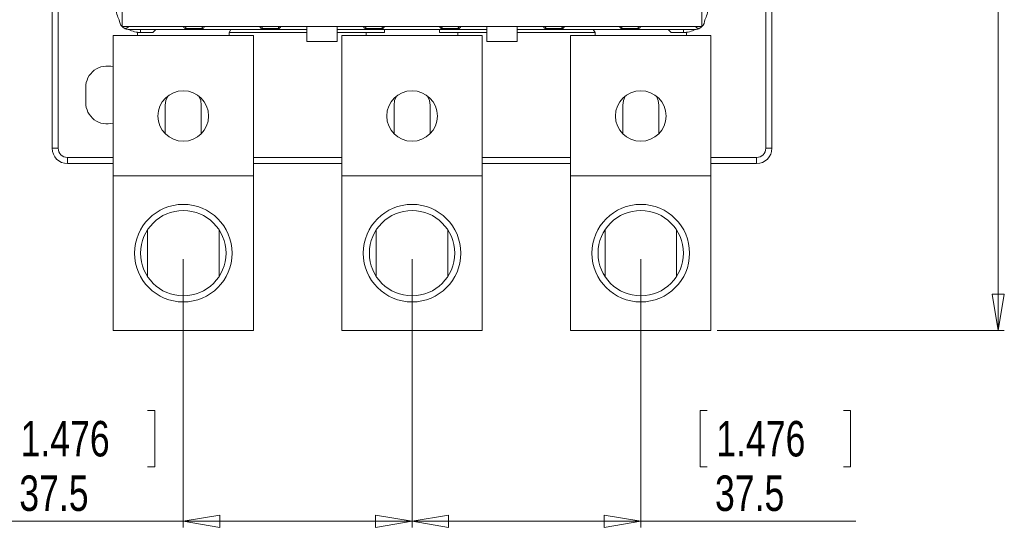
# Model space of a CAD drawing. Header units: millimetres. Extents: x 0 to 841, y 0 to 594.
# Tile 4 of 11: x 130 to 291, y 296 to 380. Entities that reach past the tile are written whole.
import ezdxf

# ---------------------------------------------------------------- set-up
doc = ezdxf.new("R2010")
doc.units = ezdxf.units.MM
doc.styles.add('SLDTEXTSTYLE3', font='TXT', dxfattribs={"width": 0.75})
doc.dimstyles.new('SLDDIMSTYLE0', dxfattribs={"dimtxt": 5.820833, "dimasz": 6, "dimexe": 0, "dimexo": 0.0625, "dimgap": 1.455208, "dimtad": 1, "dimdec": 1, "dimrnd": 1e-09, "dimzin": 12, "dimdsep": 46, "dimtxsty": 'SLDTEXTSTYLE3', "dimblk1": 'CLOSED', "dimblk2": 'CLOSED', "dimsah": 1, "dimcen": 0.09, "dimadec": 0, "dimazin": 3, "dimtfac": 1, "dimtdec": 1, "dimtofl": 0, "dimtmove": 0, "dimatfit": 3, "dimldrblk": 'CLOSED', "dimfxl": 0, "dimfrac": 2, "dimtolj": 1, "dimtzin": 12, "dimarcsym": 0})

# ---------------------------------------------------------------- blocks, each defined once
blk = doc.blocks.new('_CLOSED')
at = {"color": 0, "linetype": 'ByBlock', "lineweight": -2}
for p, q in [((-1, 0.166667), (0, 0)), ((-1, 0.166667), (-1, -0.166667)), ((0, 0), (-1, -0.166667)), ((0, 0), (-1, 0))]:
    blk.add_line(p, q, dxfattribs=at)
blk = doc.blocks.new('_D')
at = {"color": 7, "linetype": 'Continuous', "lineweight": 0}
for p, q in [((194.23, 340.24), (194.23, 296.27)), ((231.73, 340.24), (231.73, 296.27)), ((242.64, 315.46), (241.46, 315.46)), ((241.46, 315.46), (241.46, 306.21)), ((264.94, 315.46), (266.12, 315.46)), ((266.12, 315.46), (266.12, 306.21)), ((241.46, 306.21), (242.64, 306.21)), ((266.12, 306.21), (264.94, 306.21)), ((194.23, 297.27), (231.73, 297.27)), ((231.73, 297.27), (267, 297.27))]:
    blk.add_line(p, q, dxfattribs=at)
at = {"color": 7, "linetype": 'Continuous', "lineweight": 0, "xscale": 6, "yscale": 6, "rotation": 180.0000000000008}
blk.add_blockref('_CLOSED', (194.23, 297.27, -36.83), dxfattribs=at)
at = {"color": 7, "linetype": 'Continuous', "lineweight": 0, "xscale": 6, "yscale": 6}
blk.add_blockref('_CLOSED', (231.73, 297.27, -36.83), dxfattribs=at)
at = {"color": 7, "linetype": 'Continuous', "lineweight": 0, "char_height": 5.821, "attachment_point": 1, "style": 'SLDTEXTSTYLE3'}
for s, insert in [('1.476', (244.11, 313.72, -36.83)), ('37.5', (243.9, 304.78, -36.83))]:
    blk.add_mtext(s, dxfattribs=dict(at, insert=insert))
blk = doc.blocks.new('_D_1')
at = {"color": 7, "linetype": 'Continuous', "lineweight": 0}
for p, q in [((244.23, 533.34), (291.33, 533.34)), ((290.33, 533.34), (290.33, 328.54)), ((272.14, 437.25), (272.14, 438.43)), ((272.14, 438.43), (281.39, 438.43)), ((281.39, 438.43), (281.39, 437.25)), ((272.14, 414.95), (272.14, 413.77)), ((281.39, 413.77), (281.39, 414.95)), ((272.14, 413.77), (281.39, 413.77)), ((244.23, 328.54), (291.33, 328.54))]:
    blk.add_line(p, q, dxfattribs=at)
at = {"color": 7, "linetype": 'Continuous', "lineweight": 0, "xscale": 6, "yscale": 6}
for p, rotation in [((290.33, 533.34, -36.83), 90.00000000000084), ((290.33, 328.54, -36.83), 270.0000000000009)]:
    blk.add_blockref('_CLOSED', p, dxfattribs=dict(at, rotation=rotation))
at = {"color": 7, "linetype": 'Continuous', "lineweight": 0, "char_height": 5.821, "attachment_point": 1, "rotation": 90, "style": 'SLDTEXTSTYLE3'}
for s, insert in [('8.063', (273.89, 416.42, -36.83)), ('204.8', (282.83, 414.06, -36.83))]:
    blk.add_mtext(s, dxfattribs=dict(at, insert=insert))
blk = doc.blocks.new('_D_2')
at = {"color": 7, "linetype": 'Continuous', "lineweight": 0}
for p, q in [((156.73, 340.24), (156.73, 296.27)), ((194.23, 340.24), (194.23, 296.27)), ((128.58, 315.46), (127.4, 315.46)), ((127.4, 315.46), (127.4, 306.21)), ((150.88, 315.46), (152.06, 315.46)), ((152.06, 315.46), (152.06, 306.21)), ((127.4, 306.21), (128.58, 306.21)), ((152.06, 306.21), (150.88, 306.21)), ((156.73, 297.27), (126.51, 297.27)), ((156.73, 297.27), (194.23, 297.27))]:
    blk.add_line(p, q, dxfattribs=at)
at = {"color": 7, "linetype": 'Continuous', "lineweight": 0, "xscale": 6, "yscale": 6, "rotation": 180.0000000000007}
blk.add_blockref('_CLOSED', (156.73, 297.27, -36.83), dxfattribs=at)
at = {"color": 7, "linetype": 'Continuous', "lineweight": 0, "xscale": 6, "yscale": 6}
blk.add_blockref('_CLOSED', (194.23, 297.27, -36.83), dxfattribs=at)
at = {"color": 7, "linetype": 'Continuous', "lineweight": 0, "char_height": 5.821, "attachment_point": 1, "style": 'SLDTEXTSTYLE3'}
for s, insert in [('1.476', (130.05, 313.72, -36.83)), ('37.5', (129.84, 304.78, -36.83))]:
    blk.add_mtext(s, dxfattribs=dict(at, insert=insert))

msp = doc.modelspace()

# ---------------------------------------------------------------- linework, layer by layer
at = {"color": 7, "linetype": 'Continuous', "lineweight": 15}
for p, q in [((146.7, 483.47), (146.7, 378.41)), ((241.76, 378.41), (241.76, 483.47)), ((135.23, 394.54), (135.23, 358.44)), ((253.23, 358.44), (253.23, 394.54)), ((146.7, 378.41), (241.76, 378.41)), ((147.83, 377.94), (176.98, 377.94)), ((152.23, 377.94), (151.73, 377.44)), ((159.93, 378.08), (157.03, 378.08)), ((164.23, 377.44), (164.52, 377.94)), ((172.43, 378.08), (169.53, 378.08)), ((176.98, 375.94), (176.98, 378.41)), ((181.98, 378.41), (181.98, 375.94)), ((206.48, 377.94), (181.98, 377.94)), ((186.53, 378.08), (189.43, 378.08)), ((189.73, 377.44), (189.73, 377.94)), ((198.73, 377.94), (198.73, 377.44)), ((199.03, 378.08), (201.93, 378.08)), ((206.48, 375.94), (206.48, 378.41)), ((211.48, 375.94), (211.48, 378.41)), ((240.63, 377.94), (211.48, 377.94)), ((218.93, 378.08), (216.03, 378.08)), ((224.23, 377.44), (223.94, 377.94)), ((231.43, 378.08), (228.53, 378.08)), ((236.23, 377.94), (236.73, 377.44)), ((168.23, 376.94), (145.23, 376.94)), ((145.23, 376.94), (145.23, 353.94)), ((149.23, 377.44), (149.23, 376.94)), ((151.73, 377.44), (149.23, 377.44)), ((164.23, 376.94), (164.23, 377.44)), ((168.23, 376.94), (168.23, 353.94)), ((205.73, 376.94), (182.73, 376.94)), ((182.73, 376.94), (182.73, 353.94)), ((186.73, 376.94), (186.73, 377.44)), ((186.73, 377.44), (189.73, 377.44)), ((198.73, 377.44), (201.73, 377.44)), ((201.73, 377.44), (201.73, 376.94)), ((205.73, 376.94), (205.73, 353.94)), ((243.23, 376.94), (220.23, 376.94)), ((220.23, 376.94), (220.23, 353.94)), ((224.23, 376.94), (224.23, 377.44)), ((236.73, 377.44), (239.23, 377.44)), ((239.23, 377.44), (239.23, 376.94)), ((243.23, 376.94), (243.23, 353.94)), ((181.98, 375.94), (176.98, 375.94)), ((211.48, 375.94), (206.48, 375.94)), ((140.73, 368.44), (140.73, 365.94)), ((153.78, 365.54), (153.78, 360.82)), ((159.68, 360.82), (159.68, 365.54)), ((191.28, 360.82), (191.28, 365.54)), ((197.18, 365.54), (197.18, 360.82)), ((228.78, 360.82), (228.78, 365.54)), ((234.68, 365.54), (234.68, 360.82)), ((135.23, 358.44), (136.23, 358.44)), ((253.23, 358.44), (252.23, 358.44)), ((137.73, 355.94), (137.73, 356.94)), ((250.73, 355.94), (250.73, 356.94)), ((137.73, 355.94), (145.23, 355.94)), ((168.23, 355.94), (182.73, 355.94)), ((205.73, 355.94), (220.23, 355.94)), ((243.23, 355.94), (250.73, 355.94)), ((168.23, 353.94), (145.23, 353.94)), ((145.23, 353.94), (145.23, 328.54)), ((168.23, 353.94), (168.23, 328.54)), ((205.73, 353.94), (182.73, 353.94)), ((182.73, 353.94), (182.73, 328.54)), ((205.73, 353.94), (205.73, 328.54)), ((243.23, 353.94), (220.23, 353.94)), ((220.23, 353.94), (220.23, 328.54)), ((243.23, 353.94), (243.23, 328.54)), ((150.87, 345.07), (150.87, 337.41)), ((162.59, 337.41), (162.59, 345.07)), ((188.37, 345.07), (188.37, 337.41)), ((200.09, 337.41), (200.09, 345.07)), ((225.87, 345.07), (225.87, 337.41)), ((237.59, 337.41), (237.59, 345.07)), ((168.23, 328.54), (145.23, 328.54)), ((205.73, 328.54), (182.73, 328.54)), ((243.23, 328.54), (220.23, 328.54))]:
    msp.add_line(p, q, dxfattribs=at)
at = {"color": 8, "linetype": 'Continuous', "lineweight": 15}
for p, q in [((136.23, 358.44), (136.23, 394.54)), ((252.23, 394.54), (252.23, 358.44)), ((149.73, 377.44), (149.73, 377.94)), ((238.73, 377.44), (238.73, 377.94)), ((164.23, 377.44), (176.98, 377.44)), ((181.98, 377.44), (186.73, 377.44)), ((201.73, 377.44), (206.48, 377.44)), ((211.48, 377.44), (224.23, 377.44)), ((145.23, 356.94), (137.73, 356.94)), ((182.73, 356.94), (168.23, 356.94)), ((220.23, 356.94), (205.73, 356.94)), ((250.73, 356.94), (243.23, 356.94))]:
    msp.add_line(p, q, dxfattribs=at)
at = {"color": 7, "linetype": 'Continuous', "lineweight": 15, "flags": 128}
for points in [[(154.17, 367.01), (153.88, 366.3), (153.78, 365.54)], [(159.68, 365.54), (159.58, 366.3), (159.29, 367.01)], [(191.28, 365.54), (191.38, 366.3), (191.67, 367.01)], [(196.79, 367.01), (197.08, 366.3), (197.18, 365.54)], [(228.78, 365.54), (228.88, 366.3), (229.17, 367.01)], [(234.29, 367.01), (234.58, 366.3), (234.68, 365.54)]]:
    msp.add_lwpolyline(points, dxfattribs=at)
at = {"color": 7, "linetype": 'Continuous', "lineweight": 15}
for centre, radius in [((156.73, 363.74), 4.15), ((194.23, 363.74), 4.15), ((231.73, 363.74), 4.15), ((156.73, 341.24), 8), ((194.23, 341.24), 8), ((231.73, 341.24), 8), ((156.73, 341.24), 7), ((194.23, 341.24), 7), ((231.73, 341.24), 7)]:
    msp.add_circle(centre, radius, dxfattribs=at)
at = {"color": 8, "linetype": 'Continuous', "lineweight": 15}
for centre, start, end in [((149.73, 381.44), 180, 208.9679), ((238.73, 381.44), 331.0321, 360), ((149.73, 381.44), 241.0321, 270), ((238.73, 381.44), 270, 298.9679)]:
    msp.add_arc(centre, 4, start, end, dxfattribs=at)
at = {"color": 7, "linetype": 'Continuous', "lineweight": 15}
for centre, radius, start, end in [((147.83, 379.54), 1.6, 180, 225), ((240.63, 379.54), 1.6, 315, 0), ((147.83, 379.54), 1.6, 225, 247.4967), ((147.83, 379.54), 1.6, 247.4964, 270), ((240.63, 379.54), 1.6, 270, 292.5036), ((240.63, 379.54), 1.6, 292.5033, 315), ((144.23, 368.44), 3.5, 73.3985, 180), ((144.23, 365.94), 3.5, 180, 286.6015), ((137.73, 358.44), 2.5, 180, 270), ((137.73, 358.44), 1.5, 180, 270), ((250.73, 358.44), 1.5, 270, 0), ((250.73, 358.44), 2.5, 270, 0)]:
    msp.add_arc(centre, radius, start, end, dxfattribs=at)
for centre, major_axis, ratio, start_param, end_param in [((147.83, 379.54), (1.48, 1.48), 0.414214, 3.927002, 4.31969), ((156.73, 378.65), (0, -0.707), 0.707107, 0.648882, 1.226793), ((160.23, 378.65), (0, 0.707), 0.707107, 1.914799, 2.492711), ((169.23, 378.65), (0, -0.707), 0.707107, 0.648882, 1.226793), ((172.73, 378.65), (0, 0.707), 0.707107, 1.914799, 2.492711), ((186.23, 378.65), (0, -0.707), 0.707107, 0.648882, 1.226793), ((189.73, 378.65), (0, 0.707), 0.707107, 1.914799, 2.492711), ((198.73, 378.65), (0, -0.707), 0.707107, 0.648882, 1.226793), ((202.23, 378.65), (0, 0.707), 0.707107, 1.914799, 2.492711), ((215.73, 378.65), (0, -0.707), 0.707107, 0.648882, 1.226793), ((219.23, 378.65), (0, 0.707), 0.707107, 1.914799, 2.492711), ((228.23, 378.65), (0, -0.707), 0.707107, 0.648882, 1.226793), ((231.73, 378.65), (0, 0.707), 0.707107, 1.914799, 2.492711), ((240.63, 379.54), (-1.48, 1.48), 0.414214, 1.963495, 2.356184)]:
    msp.add_ellipse(centre, major_axis=major_axis, ratio=ratio, start_param=start_param, end_param=end_param, dxfattribs=at)
for points, knots in [([(156.73, 378.41), (156.73, 378.41), (156.84, 378.27), (156.94, 378.18), (157.03, 378.08)], [0, 0, 0, 0, 0.012393, 1, 1, 1, 1]), ([(159.93, 378.08), (160.03, 378.18), (160.12, 378.27), (160.23, 378.41), (160.23, 378.41)], [0, 0, 0, 0, 0.987607, 1, 1, 1, 1]), ([(169.23, 378.41), (169.23, 378.41), (169.34, 378.27), (169.44, 378.18), (169.53, 378.08)], [0, 0, 0, 0, 0.012393, 1, 1, 1, 1]), ([(172.43, 378.08), (172.53, 378.18), (172.62, 378.27), (172.73, 378.41), (172.73, 378.41)], [0, 0, 0, 0, 0.987607, 1, 1, 1, 1]), ([(186.23, 378.41), (186.23, 378.41), (186.34, 378.27), (186.44, 378.18), (186.53, 378.08)], [0, 0, 0, 0, 0.012392, 1, 1, 1, 1]), ([(189.43, 378.08), (189.53, 378.18), (189.62, 378.27), (189.73, 378.41), (189.73, 378.41)], [0, 0, 0, 0, 0.987607, 1, 1, 1, 1]), ([(198.73, 378.41), (198.73, 378.41), (198.84, 378.27), (198.94, 378.18), (199.03, 378.08)], [0, 0, 0, 0, 0.012393, 1, 1, 1, 1]), ([(201.93, 378.08), (202.03, 378.18), (202.12, 378.27), (202.23, 378.41), (202.23, 378.41)], [0, 0, 0, 0, 0.987607, 1, 1, 1, 1]), ([(216.03, 378.08), (215.94, 378.18), (215.84, 378.27), (215.73, 378.41), (215.73, 378.41)], [0, 0, 0, 0, 0.987607, 1, 1, 1, 1]), ([(218.93, 378.08), (219.03, 378.18), (219.12, 378.27), (219.23, 378.41), (219.23, 378.41)], [0, 0, 0, 0, 0.987607, 1, 1, 1, 1]), ([(228.23, 378.41), (228.23, 378.41), (228.34, 378.27), (228.44, 378.18), (228.53, 378.08)], [0, 0, 0, 0, 0.012393, 1, 1, 1, 1]), ([(231.73, 378.41), (231.73, 378.41), (231.62, 378.27), (231.53, 378.18), (231.43, 378.08)], [0, 0, 0, 0, 0.012393, 1, 1, 1, 1])]:
    msp.add_open_spline(points, degree=3, knots=knots, dxfattribs=at)

# ---------------------------------------------------------------- dimensions: what is measured, and where the dimension line sits
at = {"color": 7, "linetype": 'Continuous', "lineweight": 0}
for base, p1, p2, angle, picture, middle in [((290.33, 328.54), (243.23, 533.34), (243.23, 328.54), 90, '_D_1', (290.33, 426.1)), ((194.23, 297.27), (156.73, 341.24), (194.23, 341.24), 0, '_D_2', (139.73, 297.27)), ((231.73, 297.27), (194.23, 341.24), (231.73, 341.24), 0, '_D', (253.79, 297.27))]:
    dim = msp.add_linear_dim(base=base, p1=p1, p2=p2, angle=angle, dimstyle='SLDDIMSTYLE0', dxfattribs=at)
    dim.commit()
    dim.dimension.update_dxf_attribs({"geometry": picture, "text_midpoint": middle, "dimtype": 160})

doc.saveas('drawing.dxf')
